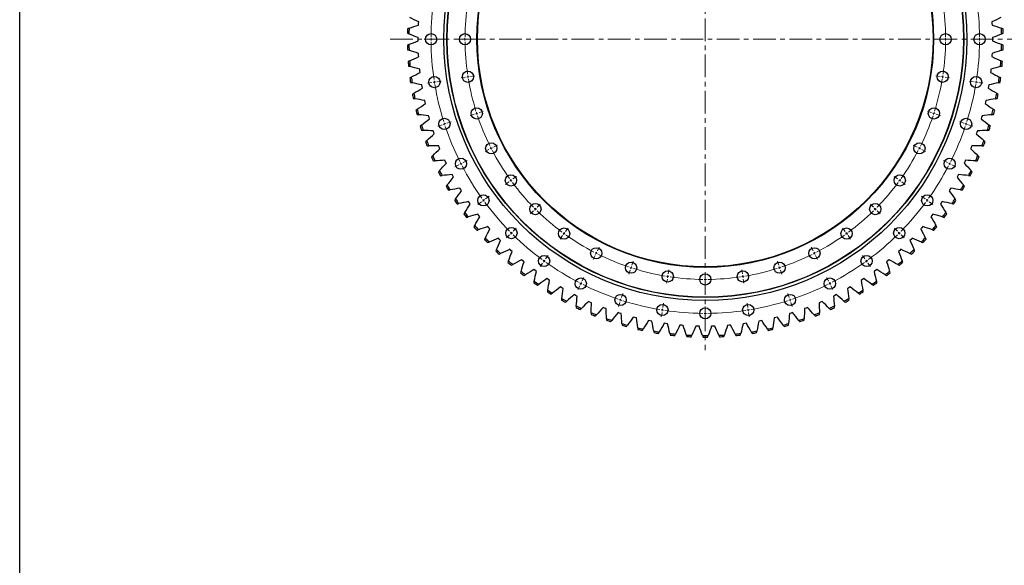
# Model space of a CAD drawing. Header units: millimetres. Extents: x -112 to 5684, y 5243 to 9647.
# Tile 4 of 12: x -112 to 1817, y 7498 to 8568. Entities that reach past the tile are written whole.
import ezdxf

# ---------------------------------------------------------------- set-up
doc = ezdxf.new("R2010")
doc.units = ezdxf.units.MM
doc.header["$LTSCALE"] = 20
doc.linetypes.add('CENTER', pattern=[10.16, 6.35, -1.27, 1.27, -1.27])

msp = doc.modelspace()

# ---------------------------------------------------------------- linework, layer by layer
at = {"linetype": 'CENTER', "lineweight": 18, "ltscale": 0.35}
for p, q in [((1231.3, 9139.6), (1231.3, 7920)), ((613.7, 8529.8), (1849, 8529.8))]:
    msp.add_line(p, q, dxfattribs=at)
at = {"color": 7, "linetype": 'Continuous', "lineweight": 25}
for p, q in [((669.3, 8557.6), (669.4, 8560.8)), ((669.4, 8560.8), (669.7, 8563.9)), ((1793, 8563.9), (1793.2, 8560.8)), ((1793.2, 8560.8), (1793.4, 8557.6)), ((668.6, 8529.8), (668.6, 8532.9)), ((1794.1, 8532.9), (1794.1, 8529.8)), ((668.6, 8526.6), (668.6, 8529.8)), ((1794.1, 8529.8), (1794.1, 8526.6)), ((669.4, 8498.8), (669.3, 8501.9)), ((669.7, 8495.6), (669.4, 8498.8)), ((1793.2, 8498.8), (1793, 8495.6)), ((1793.4, 8501.9), (1793.2, 8498.8)), ((672, 8467.9), (671.7, 8471)), ((672.4, 8464.7), (672, 8467.9)), ((1790.7, 8467.9), (1790.3, 8464.7)), ((1791, 8471), (1790.7, 8467.9)), ((676.3, 8437.1), (675.8, 8440.3)), ((676.8, 8434), (676.3, 8437.1)), ((1786.4, 8437.1), (1785.9, 8434)), ((1786.9, 8440.3), (1786.4, 8437.1)), ((682.2, 8406.7), (681.5, 8409.8)), ((682.9, 8403.6), (682.2, 8406.7)), ((1780.5, 8406.7), (1779.7, 8403.6)), ((1781.1, 8409.8), (1780.5, 8406.7)), ((689.8, 8376.6), (689, 8379.7)), ((690.7, 8373.6), (689.8, 8376.6)), ((1772.9, 8376.6), (1772, 8373.6)), ((1773.7, 8379.7), (1772.9, 8376.6)), ((699.1, 8347), (698.1, 8350.1)), ((700.1, 8344), (699.1, 8347)), ((1763.6, 8347), (1762.5, 8344)), ((1764.6, 8350.1), (1763.6, 8347)), ((710, 8318), (708.8, 8321)), ((711.2, 8315.1), (710, 8318)), ((1752.7, 8318), (1751.5, 8315.1)), ((1753.9, 8321), (1752.7, 8318)), ((722.4, 8289.6), (721.1, 8292.5)), ((723.8, 8286.7), (722.4, 8289.6)), ((1740.3, 8289.6), (1738.9, 8286.7)), ((1741.6, 8292.5), (1740.3, 8289.6)), ((736.4, 8261.9), (734.9, 8264.7)), ((738, 8259.1), (736.4, 8261.9)), ((1726.3, 8261.9), (1724.7, 8259.1)), ((1727.8, 8264.7), (1726.3, 8261.9)), ((751.9, 8235.1), (750.3, 8237.8)), ((753.6, 8232.4), (751.9, 8235.1)), ((1710.8, 8235.1), (1709.1, 8232.4)), ((1712.4, 8237.8), (1710.8, 8235.1)), ((768.9, 8209.1), (767.1, 8211.7)), ((770.7, 8206.5), (768.9, 8209.1)), ((1693.8, 8209.1), (1692, 8206.5)), ((1695.6, 8211.7), (1693.8, 8209.1)), ((787.3, 8184.1), (785.3, 8186.6)), ((789.2, 8181.6), (787.3, 8184.1)), ((1675.4, 8184.1), (1673.5, 8181.6)), ((1677.4, 8186.6), (1675.4, 8184.1)), ((807, 8160.2), (804.9, 8162.6)), ((809.1, 8157.8), (807, 8160.2)), ((1655.7, 8160.2), (1653.6, 8157.8)), ((1657.8, 8162.6), (1655.7, 8160.2)), ((828, 8137.4), (825.8, 8139.7)), ((830.2, 8135.1), (828, 8137.4)), ((1634.7, 8137.4), (1632.5, 8135.1)), ((1636.9, 8139.7), (1634.7, 8137.4)), ((850.2, 8115.7), (847.9, 8117.9)), ((852.6, 8113.6), (850.2, 8115.7)), ((1612.5, 8115.7), (1610.1, 8113.6)), ((1614.8, 8117.9), (1612.5, 8115.7)), ((873.6, 8095.4), (871.2, 8097.4)), ((876.1, 8093.4), (873.6, 8095.4)), ((1589.1, 8095.4), (1586.6, 8093.4)), ((1591.5, 8097.4), (1589.1, 8095.4)), ((898.1, 8076.3), (895.5, 8078.2)), ((900.6, 8074.5), (898.1, 8076.3)), ((1564.6, 8076.3), (1562, 8074.5)), ((1567.2, 8078.2), (1564.6, 8076.3)), ((923.5, 8058.6), (920.9, 8060.4)), ((926.2, 8056.9), (923.5, 8058.6)), ((1539.1, 8058.6), (1536.5, 8056.9)), ((1541.8, 8060.4), (1539.1, 8058.6)), ((950, 8042.4), (947.2, 8044)), ((952.7, 8040.8), (950, 8042.4)), ((977.2, 8027.6), (974.4, 8029.1)), ((1488.3, 8029.1), (1485.4, 8027.6)), ((1512.7, 8042.4), (1509.9, 8040.8)), ((1515.5, 8044), (1512.7, 8042.4)), ((980.1, 8026.2), (977.2, 8027.6)), ((1005.3, 8014.4), (1002.4, 8015.7)), ((1008.2, 8013.2), (1005.3, 8014.4)), ((1457.4, 8014.4), (1454.5, 8013.2)), ((1460.3, 8015.7), (1457.4, 8014.4)), ((1485.4, 8027.6), (1482.6, 8026.2)), ((1034, 8002.7), (1031.1, 8003.9)), ((1037, 8001.7), (1034, 8002.7)), ((1063.4, 7992.7), (1060.3, 7993.7)), ((1066.4, 7991.8), (1063.4, 7992.7)), ((1399.3, 7992.7), (1396.3, 7991.8)), ((1402.4, 7993.7), (1399.3, 7992.7)), ((1428.7, 8002.7), (1425.7, 8001.7)), ((1431.6, 8003.9), (1428.7, 8002.7)), ((1093.2, 7984.2), (1090.1, 7985)), ((1096.3, 7983.5), (1093.2, 7984.2)), ((1123.5, 7977.4), (1120.3, 7978.1)), ((1126.6, 7976.9), (1123.5, 7977.4)), ((1154, 7972.3), (1150.9, 7972.8)), ((1157.2, 7971.9), (1154, 7972.3)), ((1308.6, 7972.3), (1305.5, 7971.9)), ((1311.8, 7972.8), (1308.6, 7972.3)), ((1339.2, 7977.4), (1336.1, 7976.9)), ((1342.3, 7978.1), (1339.2, 7977.4)), ((1369.5, 7984.2), (1366.4, 7983.5)), ((1372.6, 7985), (1369.5, 7984.2)), ((1184.9, 7968.9), (1181.7, 7969.2)), ((1188, 7968.7), (1184.9, 7968.9)), ((1215.8, 7967.2), (1212.7, 7967.3)), ((1219, 7967.2), (1215.8, 7967.2)), ((1246.8, 7967.2), (1243.7, 7967.2)), ((1250, 7967.3), (1246.8, 7967.2)), ((1277.8, 7968.9), (1274.6, 7968.7)), ((1281, 7969.2), (1277.8, 7968.9))]:
    msp.add_line(p, q, dxfattribs=at)
at = {"color": 0, "linetype": 'Continuous', "lineweight": 18}
for p, q in [((688.8, 8529.8), (680.3, 8529.8)), ((693.8, 8529.8), (691.3, 8529.8)), ((693.8, 8529.8), (696.3, 8529.8)), ((698.8, 8529.8), (707.3, 8529.8)), ((755.3, 8529.8), (746.8, 8529.8)), ((760.3, 8529.8), (757.8, 8529.8)), ((760.3, 8529.8), (762.8, 8529.8)), ((765.3, 8529.8), (773.8, 8529.8)), ((1697.3, 8529.8), (1688.8, 8529.8)), ((1702.3, 8529.8), (1699.8, 8529.8)), ((1702.3, 8529.8), (1704.8, 8529.8)), ((1707.3, 8529.8), (1715.8, 8529.8)), ((1763.8, 8529.8), (1755.3, 8529.8)), ((1768.8, 8529.8), (1766.3, 8529.8)), ((1768.8, 8529.8), (1771.3, 8529.8)), ((1773.8, 8529.8), (1782.3, 8529.8)), ((761.2, 8455.3), (752.8, 8454)), ((766.1, 8456.1), (763.7, 8455.7)), ((766.1, 8456.1), (768.6, 8456.5)), ((771.1, 8456.9), (779.5, 8458.2)), ((1691.6, 8456.9), (1683.2, 8458.2)), ((1696.5, 8456.1), (1694.1, 8456.5)), ((1696.5, 8456.1), (1699, 8455.7)), ((1701.5, 8455.3), (1709.9, 8454)), ((695.5, 8444.9), (687.1, 8443.6)), ((700.5, 8445.7), (698, 8445.3)), ((700.5, 8445.7), (702.9, 8446.1)), ((705.4, 8446.5), (713.8, 8447.8)), ((1757.3, 8446.5), (1748.9, 8447.8)), ((1762.2, 8445.7), (1759.8, 8446.1)), ((1762.2, 8445.7), (1764.7, 8445.3)), ((1767.2, 8444.9), (1775.6, 8443.6)), ((778.6, 8382.7), (770.6, 8380)), ((783.4, 8384.2), (781, 8383.4)), ((783.4, 8384.2), (785.8, 8385)), ((788.1, 8385.8), (796.2, 8388.4)), ((1674.5, 8385.8), (1666.5, 8388.4)), ((1679.3, 8384.2), (1676.9, 8385)), ((1679.3, 8384.2), (1681.7, 8383.4)), ((1684, 8382.7), (1692.1, 8380)), ((715.4, 8362.1), (707.3, 8359.5)), ((720.1, 8363.7), (717.8, 8362.9)), ((720.1, 8363.7), (722.5, 8364.4)), ((724.9, 8365.2), (733, 8367.8)), ((1737.8, 8365.2), (1729.7, 8367.8)), ((1742.5, 8363.7), (1740.2, 8364.4)), ((1742.5, 8363.7), (1744.9, 8362.9)), ((1747.3, 8362.1), (1755.4, 8359.5)), ((816.1, 8318.2), (823.7, 8322.1)), ((1646.6, 8318.2), (1639, 8322.1)), ((807.2, 8313.7), (799.6, 8309.8)), ((811.7, 8315.9), (809.5, 8314.8)), ((811.7, 8315.9), (813.9, 8317.1)), ((1651, 8315.9), (1648.8, 8317.1)), ((1651, 8315.9), (1653.2, 8314.8)), ((1655.5, 8313.7), (1663, 8309.8)), ((748, 8283.5), (740.4, 8279.6)), ((752.4, 8285.7), (750.2, 8284.6)), ((752.4, 8285.7), (754.7, 8286.9)), ((756.9, 8288), (764.5, 8291.9)), ((1705.8, 8288), (1698.2, 8291.9)), ((1710.3, 8285.7), (1708, 8286.9)), ((1710.3, 8285.7), (1712.5, 8284.6)), ((1714.7, 8283.5), (1722.3, 8279.6)), ((854.3, 8255.9), (861.2, 8260.8)), ((1608.3, 8255.9), (1601.5, 8260.8)), ((846.2, 8250), (839.4, 8245)), ((850.3, 8252.9), (848.3, 8251.4)), ((850.3, 8252.9), (852.3, 8254.4)), ((1612.4, 8252.9), (1610.4, 8254.4)), ((1612.4, 8252.9), (1614.4, 8251.4)), ((1616.4, 8250), (1623.3, 8245)), ((800.5, 8216.8), (807.4, 8221.8)), ((1662.1, 8216.8), (1655.3, 8221.8)), ((792.5, 8210.9), (785.6, 8205.9)), ((796.5, 8213.8), (794.5, 8212.4)), ((796.5, 8213.8), (798.5, 8215.3)), ((901.8, 8200.2), (907.8, 8206.3)), ((1560.9, 8200.2), (1554.8, 8206.3)), ((1666.2, 8213.8), (1664.2, 8215.3)), ((1666.2, 8213.8), (1668.2, 8212.4)), ((1670.2, 8210.9), (1677.1, 8205.9)), ((894.8, 8193.2), (888.7, 8187.2)), ((898.3, 8196.7), (896.5, 8194.9)), ((898.3, 8196.7), (900.1, 8198.5)), ((1564.4, 8196.7), (1562.6, 8198.5)), ((1564.4, 8196.7), (1566.2, 8194.9)), ((1567.9, 8193.2), (1573.9, 8187.2)), ((847.7, 8146.2), (841.7, 8140.1)), ((851.3, 8149.7), (849.5, 8147.9)), ((851.3, 8149.7), (853, 8151.5)), ((854.8, 8153.2), (860.8, 8159.2)), ((951.6, 8144.7), (946.6, 8137.8)), ((954.5, 8148.7), (953, 8146.7)), ((954.5, 8148.7), (956, 8150.7)), ((957.4, 8152.8), (962.4, 8159.6)), ((1505.2, 8152.8), (1500.3, 8159.6)), ((1508.2, 8148.7), (1506.7, 8150.7)), ((1508.2, 8148.7), (1509.7, 8146.7)), ((1511.1, 8144.7), (1516.1, 8137.8)), ((1607.9, 8153.2), (1601.9, 8159.2)), ((1611.4, 8149.7), (1609.6, 8151.5)), ((1611.4, 8149.7), (1613.2, 8147.9)), ((1614.9, 8146.2), (1621, 8140.1)), ((918.3, 8099), (923.3, 8105.8)), ((1015.2, 8105.6), (1011.4, 8098.1)), ((1017.5, 8110.1), (1016.4, 8107.9)), ((1017.5, 8110.1), (1018.6, 8112.3)), ((1019.8, 8114.6), (1023.6, 8122.1)), ((1442.9, 8114.6), (1439, 8122.1)), ((1445.2, 8110.1), (1444, 8112.3)), ((1445.2, 8110.1), (1446.3, 8107.9)), ((1447.4, 8105.6), (1451.3, 8098.1)), ((1544.3, 8099), (1539.3, 8105.8)), ((912.5, 8090.9), (907.5, 8084)), ((915.4, 8094.9), (913.9, 8092.9)), ((915.4, 8094.9), (916.9, 8096.9)), ((1087.3, 8086.6), (1090, 8094.7)), ((1375.3, 8086.6), (1372.7, 8094.7)), ((1547.3, 8094.9), (1545.8, 8096.9)), ((1547.3, 8094.9), (1548.7, 8092.9)), ((1550.2, 8090.9), (1555.2, 8084)), ((1084.2, 8077.1), (1081.6, 8069)), ((1085.8, 8081.8), (1085, 8079.4)), ((1085.8, 8081.8), (1086.6, 8084.2)), ((1157.7, 8064.6), (1158.1, 8067)), ((1158.4, 8069.5), (1159.8, 8077.9)), ((1231.3, 8063.8), (1231.3, 8072.3)), ((1304.2, 8069.5), (1302.9, 8077.9)), ((1305, 8064.6), (1304.6, 8067)), ((1376.9, 8081.8), (1376.1, 8084.2)), ((1376.9, 8081.8), (1377.7, 8079.4)), ((1378.4, 8077.1), (1381.1, 8069)), ((987.3, 8050.8), (986.2, 8048.6)), ((987.3, 8050.8), (988.5, 8053.1)), ((989.6, 8055.3), (993.5, 8062.9)), ((1156.9, 8059.6), (1155.5, 8051.2)), ((1157.7, 8064.6), (1157.3, 8062.1)), ((1231.3, 8058.8), (1231.3, 8061.3)), ((1231.3, 8058.8), (1231.3, 8056.3)), ((1231.3, 8053.8), (1231.3, 8045.3)), ((1305, 8064.6), (1305.4, 8062.1)), ((1305.8, 8059.6), (1307.1, 8051.2)), ((1473.1, 8055.3), (1469.2, 8062.9)), ((1475.4, 8050.8), (1474.2, 8053.1)), ((1475.4, 8050.8), (1476.5, 8048.6)), ((985.1, 8046.4), (981.2, 8038.8)), ((1066.8, 8023.3), (1069.4, 8031.4)), ((1395.9, 8023.3), (1393.3, 8031.4)), ((1477.6, 8046.4), (1481.5, 8038.8)), ((1063.7, 8013.8), (1061.1, 8005.7)), ((1065.2, 8018.6), (1064.5, 8016.2)), ((1065.2, 8018.6), (1066, 8020.9)), ((1148, 8003.8), (1149.4, 8012.2)), ((1314.6, 8003.8), (1313.3, 8012.2)), ((1397.4, 8018.6), (1396.7, 8020.9)), ((1397.4, 8018.6), (1398.2, 8016.2)), ((1399, 8013.8), (1401.6, 8005.7)), ((1146.5, 7993.9), (1145.1, 7985.5)), ((1147.3, 7998.9), (1146.9, 7996.4)), ((1147.3, 7998.9), (1147.6, 8001.3)), ((1231.3, 7997.3), (1231.3, 8005.8)), ((1231.3, 7992.3), (1231.3, 7994.8)), ((1231.3, 7992.3), (1231.3, 7989.8)), ((1315.4, 7998.9), (1315, 8001.3)), ((1315.4, 7998.9), (1315.8, 7996.4)), ((1316.2, 7993.9), (1317.5, 7985.5)), ((1231.3, 7987.3), (1231.3, 7978.8))]:
    msp.add_line(p, q, dxfattribs=at)
msp.add_lwpolyline([(-112.5, 9634.8), (5683.5, 9647.2), (5683.5, 5254.9), (-112.5, 5242.5)], close=True)
at = {"color": 7, "linetype": 'Continuous', "lineweight": 25}
for centre, radius in [((1231.3, 8529.8), 512.5), ((1231.3, 8529.8), 506.5), ((1231.3, 8529.8), 506), ((1231.3, 8529.8), 447.5), ((1231.3, 8529.8), 446.5), ((693.8, 8529.8), 11), ((760.3, 8529.8), 11), ((1702.3, 8529.8), 11), ((1768.8, 8529.8), 11), ((700.5, 8445.7), 11), ((766.1, 8456.1), 11), ((1696.5, 8456.1), 11), ((1762.2, 8445.7), 11), ((783.4, 8384.2), 11), ((1679.3, 8384.2), 11), ((720.1, 8363.7), 11), ((1742.5, 8363.7), 11), ((811.7, 8315.9), 11), ((1651, 8315.9), 11), ((752.4, 8285.7), 11), ((1710.3, 8285.7), 11), ((850.3, 8252.9), 11), ((1612.4, 8252.9), 11), ((796.5, 8213.8), 11), ((1666.2, 8213.8), 11), ((898.3, 8196.7), 11), ((1564.4, 8196.7), 11), ((851.3, 8149.7), 11), ((954.5, 8148.7), 11), ((1508.2, 8148.7), 11), ((1611.4, 8149.7), 11), ((915.4, 8094.9), 11), ((1017.5, 8110.1), 11), ((1445.2, 8110.1), 11), ((1547.3, 8094.9), 11), ((1085.8, 8081.8), 11), ((1376.9, 8081.8), 11), ((1157.7, 8064.6), 11), ((1231.3, 8058.8), 11), ((1305, 8064.6), 11), ((987.3, 8050.8), 11), ((1475.4, 8050.8), 11), ((1065.2, 8018.6), 11), ((1397.4, 8018.6), 11), ((1147.3, 7998.9), 11), ((1315.4, 7998.9), 11), ((1231.3, 7992.3), 11)]:
    msp.add_circle(centre, radius, dxfattribs=at)
at = {"color": 0, "linetype": 'Continuous', "lineweight": 18}
for radius, start, end in [(537.5, 171.533, 179.467), (537.5, 0.533, 8.467), (471, 171.6082, 179.3918), (471, 0.6082, 8.3918), (537.5, 179.7335, 180), (471, 179.6959, 180), (471, 0, 0.3041), (537.5, 0, 0.2665), (537.5, 180, 180.2665), (537.5, 180.533, 188.467), (471, 180, 180.3041), (471, 180.6082, 188.3918), (471, 351.6082, 359.3918), (471, 359.6959, 0), (537.5, 351.533, 359.467), (537.5, 359.7335, 0), (471, 188.6959, 189), (471, 189, 189.3041), (471, 350.6959, 351), (471, 351, 351.3041), (537.5, 188.7335, 189), (537.5, 189, 189.2665), (537.5, 189.533, 197.467), (471, 189.6082, 197.3918), (471, 342.6082, 350.3918), (537.5, 342.533, 350.467), (537.5, 350.7335, 351), (537.5, 351, 351.2665), (471, 197.6959, 198), (471, 198, 198.3041), (471, 198.6082, 206.3918), (471, 333.6082, 341.3918), (471, 341.6959, 342), (471, 342, 342.3041), (537.5, 197.7335, 198), (537.5, 198, 198.2665), (537.5, 198.533, 206.467), (537.5, 333.533, 341.467), (537.5, 341.7335, 342), (537.5, 342, 342.2665), (471, 206.6959, 207), (471, 333, 333.3041), (471, 207, 207.3041), (471, 207.6082, 215.3918), (471, 324.6082, 332.3918), (471, 332.6959, 333), (537.5, 206.7335, 207), (537.5, 207, 207.2665), (537.5, 207.533, 215.467), (537.5, 324.533, 332.467), (537.5, 332.7335, 333), (537.5, 333, 333.2665), (471, 215.6959, 216), (471, 216, 216.3041), (471, 216.6082, 224.3918), (471, 315.6082, 323.3918), (471, 323.6959, 324), (471, 324, 324.3041), (537.5, 215.7335, 216), (537.5, 216, 216.2665), (537.5, 216.533, 224.467), (537.5, 315.533, 323.467), (537.5, 323.7335, 324), (537.5, 324, 324.2665), (471, 224.6959, 225), (471, 225, 225.3041), (471, 225.6082, 233.3918), (471, 306.6082, 314.3918), (471, 314.6959, 315), (471, 315, 315.3041), (537.5, 224.7335, 225), (537.5, 225, 225.2665), (537.5, 225.533, 233.467), (471, 233.6959, 234), (471, 234, 234.3041), (471, 234.6082, 242.3918), (471, 297.6082, 305.3918), (471, 305.6959, 306), (471, 306, 306.3041), (537.5, 306.533, 314.467), (537.5, 314.7335, 315), (537.5, 315, 315.2665), (471, 242.6959, 243), (471, 243, 243.3041), (471, 243.6082, 251.3918), (471, 288.6082, 296.3918), (471, 296.6959, 297), (471, 297, 297.3041), (537.5, 233.7335, 234), (537.5, 234, 234.2665), (537.5, 234.533, 242.467), (537.5, 297.533, 305.467), (537.5, 305.7335, 306), (537.5, 306, 306.2665), (471, 251.6959, 252), (471, 252, 252.3041), (471, 252.6082, 260.3918), (471, 279.6082, 287.3918), (471, 287.6959, 288), (471, 288, 288.3041), (537.5, 242.7335, 243), (537.5, 243, 243.2665), (537.5, 243.533, 251.467), (471, 260.6959, 261), (471, 261, 261.3041), (471, 261.6082, 269.3918), (471, 269.6959, 270), (471, 270, 270.3041), (471, 270.6082, 278.3918), (471, 278.6959, 279), (471, 279, 279.3041), (537.5, 288.533, 296.467), (537.5, 296.7335, 297), (537.5, 297, 297.2665), (537.5, 251.7335, 252), (537.5, 252, 252.2665), (537.5, 252.533, 260.467), (537.5, 279.533, 287.467), (537.5, 287.7335, 288), (537.5, 288, 288.2665), (537.5, 260.7335, 261), (537.5, 261, 261.2665), (537.5, 261.533, 269.467), (537.5, 269.7335, 270), (537.5, 270, 270.2665), (537.5, 270.533, 278.467), (537.5, 278.7335, 279), (537.5, 279, 279.2665)]:
    msp.add_arc((1231.3, 8529.8), radius, start, end, dxfattribs=at)
at = {"color": 7, "linetype": 'Continuous', "lineweight": 25}
for radius, start, end in [(584, 177.9946, 178.8475), (581, 177.8785, 178.9636), (581, 1.0364, 2.1215), (584, 1.1525, 2.0054), (584, 181.1525, 182.0054), (581, 181.0364, 182.1215), (581, 357.8785, 358.9636), (584, 357.9946, 358.8475), (584, 184.3104, 185.1633), (581, 184.1943, 185.2794), (581, 354.7206, 355.8057), (584, 354.8367, 355.6896), (584, 187.4683, 188.3212), (581, 187.3522, 188.4373), (581, 351.5627, 352.6478), (584, 351.6788, 352.5317), (584, 190.6262, 191.4791), (581, 190.5101, 191.5952), (581, 348.4048, 349.4899), (584, 348.5209, 349.3738), (584, 193.7841, 194.637), (581, 193.668, 194.7531), (581, 345.2469, 346.332), (584, 345.363, 346.2159), (584, 196.942, 197.7949), (581, 196.8259, 197.911), (581, 342.089, 343.1741), (584, 342.2051, 343.058), (584, 200.0999, 200.9528), (581, 199.9838, 201.0689), (581, 338.9311, 340.0162), (584, 339.0472, 339.9001), (584, 203.2578, 204.1106), (581, 203.1417, 204.2268), (581, 335.7732, 336.8583), (584, 335.8894, 336.7422), (584, 206.4157, 207.2685), (581, 206.2996, 207.3846), (581, 332.6154, 333.7004), (584, 332.7315, 333.5843), (584, 209.5736, 210.4264), (581, 209.4575, 210.5425), (581, 329.4575, 330.5425), (584, 329.5736, 330.4264), (584, 212.7315, 213.5843), (581, 212.6154, 213.7004), (581, 326.2996, 327.3846), (584, 326.4157, 327.2685), (584, 215.8894, 216.7422), (581, 215.7732, 216.8583), (581, 323.1417, 324.2268), (584, 323.2578, 324.1106), (581, 218.9311, 220.0162), (581, 319.9838, 321.0689), (584, 219.0472, 219.9001), (584, 320.0999, 320.9528), (584, 222.2051, 223.058), (581, 222.089, 223.1741), (581, 316.8259, 317.911), (584, 316.942, 317.7949), (584, 225.363, 226.2159), (581, 225.2469, 226.332), (581, 313.668, 314.7531), (584, 313.7841, 314.637), (584, 228.5209, 229.3738), (581, 228.4048, 229.4899), (581, 310.5101, 311.5952), (584, 310.6262, 311.4791), (584, 231.6788, 232.5317), (581, 231.5627, 232.6478), (581, 307.3522, 308.4373), (584, 307.4683, 308.3212), (584, 234.8367, 235.6896), (581, 234.7206, 235.8057), (581, 304.1943, 305.2794), (584, 304.3104, 305.1633), (584, 237.9946, 238.8475), (581, 237.8785, 238.9636), (581, 301.0364, 302.1215), (584, 301.1525, 302.0054), (584, 241.1525, 242.0054), (581, 241.0364, 242.1215), (581, 297.8785, 298.9636), (584, 297.9946, 298.8475), (584, 244.3104, 245.1633), (581, 244.1943, 245.2794), (581, 247.3522, 248.4373), (584, 247.4683, 248.3212), (581, 291.5627, 292.6478), (584, 291.6788, 292.5317), (581, 294.7206, 295.8057), (584, 294.8367, 295.6896), (581, 250.5101, 251.5952), (584, 250.6262, 251.4791), (581, 253.668, 254.7531), (581, 285.2469, 286.332), (581, 288.4048, 289.4899), (584, 288.5209, 289.3738), (584, 253.7841, 254.637), (581, 256.8259, 257.911), (584, 256.942, 257.7949), (581, 259.9838, 261.0689), (584, 260.0999, 260.9528), (581, 263.1417, 264.2268), (581, 275.7732, 276.8583), (581, 278.9311, 280.0162), (584, 279.0472, 279.9001), (581, 282.089, 283.1741), (584, 282.2051, 283.058), (584, 285.363, 286.2159), (584, 263.2578, 264.1106), (581, 266.2996, 267.3846), (584, 266.4157, 267.2685), (581, 269.4575, 270.5425), (584, 269.5736, 270.4264), (581, 272.6154, 273.7004), (584, 272.7315, 273.5843), (584, 275.8894, 276.7422)]:
    msp.add_arc((1231.3, 8529.8), radius, start, end, dxfattribs=at)
for points in [[(669.7, 8563.9), (663.7, 8566.7), (657.8, 8569.4), (651.9, 8572.3)], [(1810.8, 8572.3), (1804.9, 8569.4), (1799, 8566.7), (1793, 8563.9)], [(650.7, 8551.3), (649.7, 8550.9), (648.7, 8550.6), (647.7, 8550.2)], [(650.7, 8551.3), (656.9, 8553.4), (663.1, 8555.5), (669.3, 8557.6)], [(1793.4, 8557.6), (1799.6, 8555.5), (1805.8, 8553.4), (1811.9, 8551.3)], [(1815, 8550.2), (1814, 8550.6), (1813, 8550.9), (1811.9, 8551.3)], [(647.5, 8541.5), (648.5, 8541.1), (649.4, 8540.7), (650.4, 8540.3)], [(668.6, 8532.9), (662.5, 8535.3), (656.5, 8537.8), (650.4, 8540.3)], [(1812.2, 8540.3), (1806.2, 8537.8), (1800.1, 8535.3), (1794.1, 8532.9)], [(1812.2, 8540.3), (1813.2, 8540.7), (1814.2, 8541.1), (1815.2, 8541.5)], [(650.4, 8519.3), (649.4, 8518.8), (648.5, 8518.4), (647.5, 8518)], [(650.4, 8519.3), (656.5, 8521.8), (662.5, 8524.2), (668.6, 8526.6)], [(1794.1, 8526.6), (1800.1, 8524.2), (1806.2, 8521.8), (1812.2, 8519.3)], [(1815.2, 8518), (1814.2, 8518.4), (1813.2, 8518.8), (1812.2, 8519.3)], [(647.7, 8509.3), (648.7, 8509), (649.7, 8508.6), (650.7, 8508.3)], [(669.3, 8501.9), (663.1, 8504), (656.9, 8506.1), (650.7, 8508.3)], [(651.9, 8487.3), (657.8, 8490.1), (663.7, 8492.9), (669.7, 8495.6)], [(1793, 8495.6), (1799, 8492.9), (1804.9, 8490.1), (1810.8, 8487.3)], [(1811.9, 8508.3), (1805.8, 8506.1), (1799.6, 8504), (1793.4, 8501.9)], [(1811.9, 8508.3), (1813, 8508.6), (1814, 8509), (1815, 8509.3)], [(651.9, 8487.3), (650.9, 8486.8), (650, 8486.3), (649, 8485.9)], [(649.7, 8477.2), (650.7, 8476.9), (651.8, 8476.6), (652.8, 8476.3)], [(671.7, 8471), (665.4, 8472.7), (659.1, 8474.5), (652.8, 8476.3)], [(1809.9, 8476.3), (1803.6, 8474.5), (1797.3, 8472.7), (1791, 8471)], [(1809.9, 8476.3), (1810.9, 8476.6), (1811.9, 8476.9), (1813, 8477.2)], [(1813.7, 8485.9), (1812.7, 8486.3), (1811.8, 8486.8), (1810.8, 8487.3)], [(655.1, 8455.4), (654.2, 8454.9), (653.2, 8454.4), (652.3, 8453.9)], [(655.1, 8455.4), (660.8, 8458.6), (666.6, 8461.7), (672.4, 8464.7)], [(1790.3, 8464.7), (1796.1, 8461.7), (1801.8, 8458.6), (1807.6, 8455.4)], [(1810.4, 8453.9), (1809.4, 8454.4), (1808.5, 8454.9), (1807.6, 8455.4)], [(653.5, 8445.2), (654.5, 8445), (655.6, 8444.8), (656.6, 8444.5)], [(675.8, 8440.3), (669.4, 8441.6), (663, 8443), (656.6, 8444.5)], [(660.1, 8423.8), (665.6, 8427.2), (671.2, 8430.6), (676.8, 8434)], [(1785.9, 8434), (1791.5, 8430.6), (1797, 8427.2), (1802.6, 8423.8)], [(1806.1, 8444.5), (1799.7, 8443), (1793.3, 8441.6), (1786.9, 8440.3)], [(1806.1, 8444.5), (1807.1, 8444.8), (1808.1, 8445), (1809.2, 8445.2)], [(660.1, 8423.8), (659.2, 8423.2), (658.3, 8422.6), (657.4, 8422.1)], [(1805.3, 8422.1), (1804.4, 8422.6), (1803.5, 8423.2), (1802.6, 8423.8)], [(659, 8413.5), (660.1, 8413.4), (661.1, 8413.2), (662.2, 8413)], [(681.5, 8409.8), (675.1, 8410.8), (668.6, 8411.9), (662.2, 8413)], [(666.8, 8392.5), (672.1, 8396.2), (677.5, 8399.9), (682.9, 8403.6)], [(1779.7, 8403.6), (1785.2, 8399.9), (1790.5, 8396.2), (1795.9, 8392.5)], [(1800.5, 8413), (1794, 8411.9), (1787.6, 8410.8), (1781.1, 8409.8)], [(1800.5, 8413), (1801.5, 8413.2), (1802.6, 8413.4), (1803.7, 8413.5)], [(666.8, 8392.5), (665.9, 8391.9), (665, 8391.2), (664.2, 8390.6)], [(666.3, 8382.2), (667.4, 8382.1), (668.4, 8381.9), (669.5, 8381.8)], [(689, 8379.7), (682.5, 8380.3), (676, 8381), (669.5, 8381.8)], [(1793.2, 8381.8), (1786.7, 8381), (1780.2, 8380.3), (1773.7, 8379.7)], [(1793.2, 8381.8), (1794.3, 8381.9), (1795.3, 8382.1), (1796.4, 8382.2)], [(1798.5, 8390.6), (1797.6, 8391.2), (1796.8, 8391.9), (1795.9, 8392.5)], [(675.2, 8361.6), (674.4, 8360.9), (673.5, 8360.2), (672.7, 8359.6)], [(675.2, 8361.6), (680.3, 8365.6), (685.5, 8369.6), (690.7, 8373.6)], [(1772, 8373.6), (1777.2, 8369.6), (1782.3, 8365.6), (1787.5, 8361.6)], [(1790, 8359.6), (1789.2, 8360.2), (1788.3, 8360.9), (1787.5, 8361.6)], [(675.3, 8351.3), (676.4, 8351.2), (677.4, 8351.1), (678.5, 8351.1)], [(698.1, 8350.1), (691.6, 8350.3), (685, 8350.7), (678.5, 8351.1)], [(685.3, 8331.2), (690.2, 8335.5), (695.2, 8339.8), (700.1, 8344)], [(1762.5, 8344), (1767.5, 8339.8), (1772.5, 8335.5), (1777.4, 8331.2)], [(1784.2, 8351.1), (1777.7, 8350.7), (1771.1, 8350.3), (1764.6, 8350.1)], [(1784.2, 8351.1), (1785.3, 8351.1), (1786.3, 8351.2), (1787.4, 8351.3)], [(685.3, 8331.2), (684.5, 8330.5), (683.7, 8329.8), (682.9, 8329.1)], [(686, 8320.9), (687, 8320.9), (688.1, 8320.9), (689.2, 8320.9)], [(708.8, 8321), (702.3, 8320.9), (695.7, 8320.9), (689.2, 8320.9)], [(1773.5, 8320.9), (1767, 8320.9), (1760.4, 8320.9), (1753.9, 8321)], [(1773.5, 8320.9), (1774.6, 8320.9), (1775.7, 8320.9), (1776.7, 8320.9)], [(1779.8, 8329.1), (1779, 8329.8), (1778.2, 8330.5), (1777.4, 8331.2)], [(697.1, 8301.4), (696.3, 8300.7), (695.6, 8299.9), (694.8, 8299.2)], [(697.1, 8301.4), (701.7, 8306), (706.4, 8310.6), (711.2, 8315.1)], [(1751.5, 8315.1), (1756.2, 8310.6), (1760.9, 8306), (1765.6, 8301.4)], [(1767.9, 8299.2), (1767.1, 8299.9), (1766.4, 8300.7), (1765.6, 8301.4)], [(698.3, 8291.2), (699.4, 8291.2), (700.4, 8291.3), (701.5, 8291.3)], [(721.1, 8292.5), (714.6, 8292), (708, 8291.7), (701.5, 8291.3)], [(710.5, 8272.3), (714.9, 8277.2), (719.3, 8282), (723.8, 8286.7)], [(1738.9, 8286.7), (1743.4, 8282), (1747.8, 8277.2), (1752.2, 8272.3)], [(1761.2, 8291.3), (1754.6, 8291.7), (1748.1, 8292), (1741.6, 8292.5)], [(1761.2, 8291.3), (1762.2, 8291.3), (1763.3, 8291.2), (1764.4, 8291.2)], [(710.5, 8272.3), (709.8, 8271.5), (709, 8270.7), (708.3, 8270)], [(712.2, 8262.2), (713.3, 8262.3), (714.4, 8262.4), (715.4, 8262.5)], [(734.9, 8264.7), (728.4, 8263.9), (722, 8263.2), (715.4, 8262.5)], [(1747.2, 8262.5), (1740.7, 8263.2), (1734.2, 8263.9), (1727.8, 8264.7)], [(1747.2, 8262.5), (1748.3, 8262.4), (1749.4, 8262.3), (1750.4, 8262.2)], [(1754.4, 8270), (1753.6, 8270.7), (1752.9, 8271.5), (1752.2, 8272.3)], [(725.5, 8244), (724.8, 8243.2), (724.1, 8242.4), (723.4, 8241.5)], [(725.5, 8244), (729.6, 8249.1), (733.7, 8254.1), (738, 8259.1)], [(1724.7, 8259.1), (1728.9, 8254.1), (1733.1, 8249.1), (1737.2, 8244)], [(1739.3, 8241.5), (1738.6, 8242.4), (1737.9, 8243.2), (1737.2, 8244)], [(727.8, 8234), (728.8, 8234.2), (729.9, 8234.3), (731, 8234.5)], [(750.3, 8237.8), (743.9, 8236.6), (737.4, 8235.5), (731, 8234.5)], [(742, 8216.6), (745.8, 8221.9), (749.7, 8227.2), (753.6, 8232.4)], [(1709.1, 8232.4), (1713, 8227.2), (1716.9, 8221.9), (1720.7, 8216.6)], [(1731.7, 8234.5), (1725.3, 8235.5), (1718.8, 8236.6), (1712.4, 8237.8)], [(1731.7, 8234.5), (1732.8, 8234.3), (1733.9, 8234.2), (1734.9, 8234)], [(742, 8216.6), (741.3, 8215.7), (740.7, 8214.9), (740.1, 8214)], [(744.8, 8206.7), (745.9, 8206.9), (746.9, 8207.2), (748, 8207.4)], [(767.1, 8211.7), (760.7, 8210.2), (754.4, 8208.8), (748, 8207.4)], [(760, 8190.1), (763.5, 8195.6), (767.1, 8201.1), (770.7, 8206.5)], [(1692, 8206.5), (1695.6, 8201.1), (1699.2, 8195.6), (1702.7, 8190.1)], [(1714.7, 8207.4), (1708.3, 8208.8), (1701.9, 8210.2), (1695.6, 8211.7)], [(1714.7, 8207.4), (1715.8, 8207.2), (1716.8, 8206.9), (1717.9, 8206.7)], [(1722.6, 8214), (1722, 8214.9), (1721.4, 8215.7), (1720.7, 8216.6)], [(760, 8190.1), (759.4, 8189.2), (758.8, 8188.3), (758.2, 8187.4)], [(785.3, 8186.6), (779.1, 8184.8), (772.8, 8183), (766.5, 8181.3)], [(1696.2, 8181.3), (1689.9, 8183), (1683.6, 8184.8), (1677.4, 8186.6)], [(1704.5, 8187.4), (1703.9, 8188.3), (1703.3, 8189.2), (1702.7, 8190.1)], [(763.4, 8180.4), (764.4, 8180.7), (765.4, 8181), (766.5, 8181.3)], [(779.4, 8164.7), (778.8, 8163.7), (778.3, 8162.8), (777.8, 8161.9)], [(779.4, 8164.7), (782.6, 8170.4), (785.9, 8176), (789.2, 8181.6)], [(1673.5, 8181.6), (1676.8, 8176), (1680.1, 8170.4), (1683.3, 8164.7)], [(1684.9, 8161.9), (1684.4, 8162.8), (1683.8, 8163.7), (1683.3, 8164.7)], [(1696.2, 8181.3), (1697.2, 8181), (1698.3, 8180.7), (1699.3, 8180.4)], [(783.3, 8155.2), (784.3, 8155.5), (785.4, 8155.8), (786.4, 8156.2)], [(804.9, 8162.6), (798.7, 8160.4), (792.6, 8158.3), (786.4, 8156.2)], [(800.2, 8140.3), (803.1, 8146.2), (806.1, 8152), (809.1, 8157.8)], [(1653.6, 8157.8), (1656.6, 8152), (1659.6, 8146.2), (1662.5, 8140.3)], [(1676.3, 8156.2), (1670.1, 8158.3), (1663.9, 8160.4), (1657.8, 8162.6)], [(1676.3, 8156.2), (1677.3, 8155.8), (1678.3, 8155.5), (1679.4, 8155.2)], [(800.2, 8140.3), (799.7, 8139.4), (799.2, 8138.4), (798.7, 8137.4)], [(804.6, 8131), (805.6, 8131.4), (806.6, 8131.8), (807.6, 8132.2)], [(825.8, 8139.7), (819.8, 8137.1), (813.7, 8134.6), (807.6, 8132.2)], [(822.3, 8117.2), (824.9, 8123.2), (827.5, 8129.1), (830.2, 8135.1)], [(1632.5, 8135.1), (1635.2, 8129.1), (1637.8, 8123.2), (1640.4, 8117.2)], [(1655.1, 8132.2), (1649, 8134.6), (1642.9, 8137.1), (1636.9, 8139.7)], [(1655.1, 8132.2), (1656.1, 8131.8), (1657, 8131.4), (1658, 8131)], [(1663.9, 8137.4), (1663.5, 8138.4), (1663, 8139.4), (1662.5, 8140.3)], [(822.3, 8117.2), (821.9, 8116.2), (821.4, 8115.2), (821, 8114.2)], [(827.2, 8108.1), (828.2, 8108.6), (829.2, 8109), (830.2, 8109.5)], [(847.9, 8117.9), (842, 8115), (836.1, 8112.2), (830.2, 8109.5)], [(845.6, 8095.3), (847.9, 8101.4), (850.2, 8107.5), (852.6, 8113.6)], [(1610.1, 8113.6), (1612.5, 8107.5), (1614.8, 8101.4), (1617, 8095.3)], [(1632.5, 8109.5), (1626.6, 8112.2), (1620.7, 8115), (1614.8, 8117.9)], [(1632.5, 8109.5), (1633.5, 8109), (1634.5, 8108.6), (1635.4, 8108.1)], [(1641.7, 8114.2), (1641.2, 8115.2), (1640.8, 8116.2), (1640.4, 8117.2)], [(845.6, 8095.3), (845.3, 8094.2), (844.9, 8093.2), (844.5, 8092.2)], [(851.1, 8086.5), (852, 8087), (853, 8087.5), (853.9, 8088)], [(871.2, 8097.4), (865.4, 8094.2), (859.7, 8091.1), (853.9, 8088)], [(870.2, 8074.7), (872.1, 8080.9), (874, 8087.2), (876.1, 8093.4)], [(1586.6, 8093.4), (1588.6, 8087.2), (1590.6, 8080.9), (1592.5, 8074.7)], [(1608.7, 8088), (1603, 8091.1), (1597.2, 8094.2), (1591.5, 8097.4)], [(1608.7, 8088), (1609.7, 8087.5), (1610.6, 8087), (1611.6, 8086.5)], [(1618.2, 8092.2), (1617.8, 8093.2), (1617.4, 8094.2), (1617, 8095.3)], [(870.2, 8074.7), (869.8, 8073.6), (869.5, 8072.6), (869.2, 8071.6)], [(876.1, 8066.2), (877, 8066.8), (877.9, 8067.4), (878.8, 8067.9)], [(895.5, 8078.2), (890, 8074.7), (884.4, 8071.3), (878.8, 8067.9)], [(895.8, 8055.5), (897.3, 8061.8), (899, 8068.1), (900.6, 8074.5)], [(1562, 8074.5), (1563.7, 8068.1), (1565.3, 8061.8), (1566.9, 8055.5)], [(1583.8, 8067.9), (1578.3, 8071.3), (1572.7, 8074.7), (1567.2, 8078.2)], [(1583.8, 8067.9), (1584.8, 8067.4), (1585.7, 8066.8), (1586.6, 8066.2)], [(1593.5, 8071.6), (1593.2, 8072.6), (1592.8, 8073.6), (1592.5, 8074.7)], [(895.8, 8055.5), (895.5, 8054.4), (895.3, 8053.4), (895, 8052.3)], [(902.2, 8047.4), (903, 8048), (903.9, 8048.6), (904.8, 8049.2)], [(920.9, 8060.4), (915.6, 8056.6), (910.2, 8052.9), (904.8, 8049.2)], [(922.4, 8037.7), (923.6, 8044.1), (924.9, 8050.5), (926.2, 8056.9)], [(1536.5, 8056.9), (1537.8, 8050.5), (1539.1, 8044.1), (1540.3, 8037.7)], [(1557.9, 8049.2), (1552.5, 8052.9), (1547.1, 8056.6), (1541.8, 8060.4)], [(1557.9, 8049.2), (1558.8, 8048.6), (1559.6, 8048), (1560.5, 8047.4)], [(1567.7, 8052.3), (1567.4, 8053.4), (1567.2, 8054.4), (1566.9, 8055.5)], [(922.4, 8037.7), (922.2, 8036.6), (922, 8035.6), (921.8, 8034.5)], [(929.2, 8030), (930.1, 8030.6), (930.9, 8031.3), (931.8, 8031.9)], [(947.2, 8044), (942.1, 8039.9), (937, 8035.9), (931.8, 8031.9)], [(950, 8021.4), (950.8, 8027.9), (951.8, 8034.4), (952.7, 8040.8)], [(974.4, 8029.1), (969.5, 8024.8), (964.6, 8020.5), (959.7, 8016.2)], [(1503, 8016.2), (1498.1, 8020.5), (1493.1, 8024.8), (1488.3, 8029.1)], [(1509.9, 8040.8), (1510.9, 8034.4), (1511.8, 8027.9), (1512.7, 8021.4)], [(1530.9, 8031.9), (1525.7, 8035.9), (1520.6, 8039.9), (1515.5, 8044)], [(1530.9, 8031.9), (1531.7, 8031.3), (1532.6, 8030.6), (1533.5, 8030)], [(1540.9, 8034.5), (1540.7, 8035.6), (1540.5, 8036.6), (1540.3, 8037.7)], [(950, 8021.4), (949.8, 8020.4), (949.7, 8019.3), (949.6, 8018.2)], [(957.2, 8014.1), (958, 8014.8), (958.9, 8015.5), (959.7, 8016.2)], [(978.4, 8006.7), (978.9, 8013.2), (979.5, 8019.7), (980.1, 8026.2)], [(1002.4, 8015.7), (997.8, 8011.1), (993.1, 8006.5), (988.4, 8002)], [(1007.6, 7993.6), (1007.8, 8000.1), (1008, 8006.6), (1008.2, 8013.2)], [(1454.5, 8013.2), (1454.7, 8006.6), (1454.9, 8000.1), (1455.1, 7993.6)], [(1474.3, 8002), (1469.6, 8006.5), (1464.9, 8011.1), (1460.3, 8015.7)], [(1482.6, 8026.2), (1483.2, 8019.7), (1483.8, 8013.2), (1484.3, 8006.7)], [(1503, 8016.2), (1503.8, 8015.5), (1504.6, 8014.8), (1505.5, 8014.1)], [(1513.1, 8018.2), (1513, 8019.3), (1512.8, 8020.4), (1512.7, 8021.4)], [(978.4, 8006.7), (978.3, 8005.6), (978.3, 8004.6), (978.2, 8003.5)], [(986, 7999.8), (986.8, 8000.5), (987.6, 8001.3), (988.4, 8002)], [(1007.6, 7993.6), (1007.6, 7992.5), (1007.6, 7991.4), (1007.6, 7990.3)], [(1031.1, 8003.9), (1026.7, 7999), (1022.3, 7994.2), (1017.8, 7989.4)], [(1037.5, 7982.1), (1037.3, 7988.6), (1037.1, 7995.1), (1037, 8001.7)], [(1060.3, 7993.7), (1056.2, 7988.6), (1052.1, 7983.5), (1047.9, 7978.5)], [(1068, 7972.2), (1067.4, 7978.7), (1066.9, 7985.2), (1066.4, 7991.8)], [(1396.3, 7991.8), (1395.8, 7985.2), (1395.3, 7978.7), (1394.7, 7972.2)], [(1414.8, 7978.5), (1410.6, 7983.5), (1406.5, 7988.6), (1402.4, 7993.7)], [(1425.7, 8001.7), (1425.6, 7995.1), (1425.4, 7988.6), (1425.2, 7982.1)], [(1444.9, 7989.4), (1440.4, 7994.2), (1436, 7999), (1431.6, 8003.9)], [(1455.1, 7990.3), (1455.1, 7991.4), (1455.1, 7992.5), (1455.1, 7993.6)], [(1474.3, 8002), (1475.1, 8001.3), (1475.9, 8000.5), (1476.6, 7999.8)], [(1484.5, 8003.5), (1484.4, 8004.6), (1484.3, 8005.6), (1484.3, 8006.7)], [(1015.6, 7987.1), (1016.3, 7987.9), (1017.1, 7988.6), (1017.8, 7989.4)], [(1037.5, 7982.1), (1037.5, 7981), (1037.6, 7979.9), (1037.6, 7978.8)], [(1045.8, 7976), (1046.5, 7976.8), (1047.2, 7977.7), (1047.9, 7978.5)], [(1068, 7972.2), (1068.1, 7971.1), (1068.2, 7970.1), (1068.3, 7969)], [(1090.1, 7985), (1086.3, 7979.7), (1082.5, 7974.5), (1078.6, 7969.2)], [(1098.9, 7964.1), (1098, 7970.5), (1097.1, 7977), (1096.3, 7983.5)], [(1120.3, 7978.1), (1116.8, 7972.6), (1113.3, 7967.1), (1109.7, 7961.6)], [(1130.3, 7957.6), (1129, 7964), (1127.8, 7970.4), (1126.6, 7976.9)], [(1150.9, 7972.8), (1147.7, 7967.1), (1144.4, 7961.4), (1141.1, 7955.8)], [(1162, 7952.9), (1160.3, 7959.2), (1158.7, 7965.6), (1157.2, 7971.9)], [(1305.5, 7971.9), (1304, 7965.6), (1302.4, 7959.2), (1300.7, 7952.9)], [(1321.5, 7955.8), (1318.2, 7961.4), (1315, 7967.1), (1311.8, 7972.8)], [(1336.1, 7976.9), (1334.9, 7970.4), (1333.7, 7964), (1332.4, 7957.6)], [(1353, 7961.6), (1349.4, 7967.1), (1345.9, 7972.6), (1342.3, 7978.1)], [(1366.4, 7983.5), (1365.6, 7977), (1364.7, 7970.5), (1363.8, 7964.1)], [(1384.1, 7969.2), (1380.2, 7974.5), (1376.4, 7979.7), (1372.6, 7985)], [(1394.4, 7969), (1394.5, 7970.1), (1394.6, 7971.1), (1394.7, 7972.2)], [(1414.8, 7978.5), (1415.5, 7977.7), (1416.2, 7976.8), (1416.9, 7976)], [(1425.1, 7978.8), (1425.1, 7979.9), (1425.2, 7981), (1425.2, 7982.1)], [(1444.9, 7989.4), (1445.6, 7988.6), (1446.3, 7987.9), (1447.1, 7987.1)], [(1076.6, 7966.6), (1077.3, 7967.5), (1077.9, 7968.3), (1078.6, 7969.2)], [(1098.9, 7964.1), (1099.1, 7963), (1099.2, 7961.9), (1099.4, 7960.9)], [(1107.9, 7959), (1108.5, 7959.9), (1109.1, 7960.7), (1109.7, 7961.6)], [(1130.3, 7957.6), (1130.5, 7956.6), (1130.7, 7955.5), (1130.9, 7954.5)], [(1139.5, 7953), (1140.1, 7954), (1140.6, 7954.9), (1141.1, 7955.8)], [(1162, 7952.9), (1162.2, 7951.9), (1162.5, 7950.8), (1162.8, 7949.8)], [(1171.4, 7948.8), (1171.9, 7949.8), (1172.4, 7950.8), (1172.9, 7951.7)], [(1181.7, 7969.2), (1178.8, 7963.4), (1175.9, 7957.5), (1172.9, 7951.7)], [(1193.8, 7950), (1191.9, 7956.2), (1189.9, 7962.4), (1188, 7968.7)], [(1212.7, 7967.3), (1210.1, 7961.3), (1207.5, 7955.3), (1204.8, 7949.4)], [(1225.8, 7948.8), (1223.5, 7954.9), (1221.2, 7961), (1219, 7967.2)], [(1243.7, 7967.2), (1241.5, 7961), (1239.2, 7954.9), (1236.8, 7948.8)], [(1257.9, 7949.4), (1255.2, 7955.3), (1252.6, 7961.3), (1250, 7967.3)], [(1274.6, 7968.7), (1272.8, 7962.4), (1270.8, 7956.2), (1268.8, 7950)], [(1289.8, 7951.7), (1286.8, 7957.5), (1283.9, 7963.4), (1281, 7969.2)], [(1289.8, 7951.7), (1290.3, 7950.8), (1290.8, 7949.8), (1291.3, 7948.8)], [(1299.9, 7949.8), (1300.2, 7950.8), (1300.5, 7951.9), (1300.7, 7952.9)], [(1321.5, 7955.8), (1322.1, 7954.9), (1322.6, 7954), (1323.2, 7953)], [(1331.7, 7954.5), (1332, 7955.5), (1332.2, 7956.6), (1332.4, 7957.6)], [(1353, 7961.6), (1353.6, 7960.7), (1354.2, 7959.9), (1354.8, 7959)], [(1363.3, 7960.9), (1363.4, 7961.9), (1363.6, 7963), (1363.8, 7964.1)], [(1384.1, 7969.2), (1384.8, 7968.3), (1385.4, 7967.5), (1386.1, 7966.6)], [(1193.8, 7950), (1194.2, 7948.9), (1194.5, 7947.9), (1194.8, 7946.9)], [(1203.5, 7946.4), (1204, 7947.4), (1204.4, 7948.4), (1204.8, 7949.4)], [(1225.8, 7948.8), (1226.2, 7947.8), (1226.6, 7946.8), (1227, 7945.8)], [(1235.7, 7945.8), (1236.1, 7946.8), (1236.5, 7947.8), (1236.8, 7948.8)], [(1257.9, 7949.4), (1258.3, 7948.4), (1258.7, 7947.4), (1259.2, 7946.4)], [(1267.9, 7946.9), (1268.2, 7947.9), (1268.5, 7948.9), (1268.8, 7950)]]:
    msp.add_open_spline(points, degree=3, dxfattribs=at)

doc.saveas('drawing.dxf')
